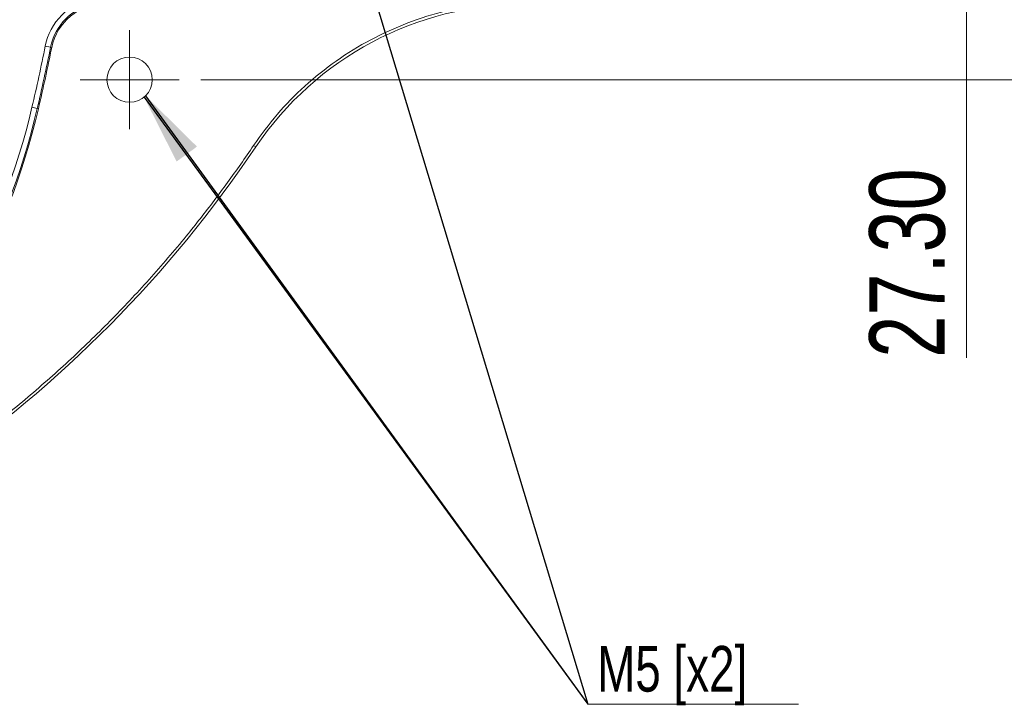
# Model space of a CAD drawing. Header units: millimetres. Extents: x 0 to 420, y 0 to 297.
# Tile 2 of 64: x 137 to 183, y 54 to 86. Entities that reach past the tile are written whole.
import ezdxf

# ---------------------------------------------------------------- set-up
doc = ezdxf.new("R2010")
doc.units = ezdxf.units.MM
doc.styles.add('SLDTEXTSTYLE0', font='TXT', dxfattribs={"width": 0.75})
doc.dimstyles.new('SLDDIMSTYLE0', dxfattribs={"dimtxt": 3.5, "dimasz": 3.302, "dimexe": 0, "dimexo": 0.0625, "dimgap": 0.875, "dimtad": 2, "dimlfac": 2, "dimrnd": 1e-09, "dimzin": 4, "dimdsep": 46, "dimtxsty": 'SLDTEXTSTYLE0', "dimsah": 1, "dimcen": 0.09, "dimadec": 0, "dimazin": 1, "dimtfac": 1, "dimtofl": 0, "dimtmove": 0, "dimatfit": 3, "dimfxl": 1, "dimfrac": 2, "dimtolj": 1, "dimtzin": 12, "dimarcsym": 0})
doc.dimstyles.new('SLDDIMSTYLE1', dxfattribs={"dimtxt": 3.5, "dimasz": 3.302, "dimexe": 0, "dimexo": 0.0625, "dimgap": 0.875, "dimtad": 2, "dimdec": 6, "dimlfac": 2, "dimrnd": 1e-09, "dimzin": 12, "dimdsep": 46, "dimtxsty": 'SLDTEXTSTYLE0', "dimsah": 1, "dimcen": 0.09, "dimadec": 0, "dimazin": 3, "dimtfac": 1, "dimtofl": 0, "dimtmove": 0, "dimatfit": 3, "dimfxl": 1, "dimfrac": 2, "dimtolj": 1, "dimtzin": 12, "dimarcsym": 0})
doc.dimstyles.new('SLDDIMSTYLE3', dxfattribs={"dimtxt": 0.18, "dimasz": 3.302, "dimexe": 0, "dimexo": 0.0625, "dimgap": 0, "dimtad": 0, "dimtih": 1, "dimtoh": 1, "dimdec": 0, "dimrnd": 1e-09, "dimzin": 0, "dimdsep": 46, "dimtxsty": 'Standard', "dimsah": 1, "dimcen": 0.09, "dimadec": 0, "dimazin": 0, "dimtfac": 3.302, "dimtdec": 0, "dimtofl": 0, "dimtmove": 0, "dimatfit": 3, "dimfxl": 1, "dimfrac": 2, "dimtolj": 1, "dimtzin": 0, "dimarcsym": 0})

# ---------------------------------------------------------------- blocks, each defined once
blk = doc.blocks.new('_D_1')
at = {"color": 7, "linetype": 'Continuous', "lineweight": 0}
for p, q in [((174.204, 109.981), (181.881, 109.981)), ((180.881, 109.981), (180.881, 96.331)), ((173.954, 96.331), (181.881, 96.331)), ((180.881, 96.331), (180.881, 70.263))]:
    blk.add_line(p, q, dxfattribs=at)
for points in [[(180.881, 109.981), (180.373, 106.679), (181.389, 106.679)], [(180.881, 96.331), (181.389, 99.633), (180.373, 99.633)]]:
    blk.add_solid(points, dxfattribs=at)
at = {"color": 7, "linetype": 'Continuous', "lineweight": 0, "insert": (176.369, 70.263), "char_height": 3.5, "attachment_point": 1, "rotation": 90, "style": 'SLDTEXTSTYLE0'}
blk.add_mtext('27.30', dxfattribs=at)
blk = doc.blocks.new('_D_7')
at = {"color": 7, "linetype": 'Continuous', "lineweight": 0}
for p, q in [((145.371, 123.156), (200.204, 123.156)), ((199.204, 123.156), (199.204, 83.156)), ((145.371, 83.156), (200.204, 83.156))]:
    blk.add_line(p, q, dxfattribs=at)
for points in [[(199.204, 123.156), (198.696, 119.854), (199.712, 119.854)], [(199.204, 83.156), (199.712, 86.458), (198.696, 86.458)]]:
    blk.add_solid(points, dxfattribs=at)
at = {"color": 7, "linetype": 'Continuous', "lineweight": 0, "insert": (194.692, 100.57), "char_height": 3.5, "attachment_point": 1, "rotation": 90, "style": 'SLDTEXTSTYLE0'}
blk.add_mtext('80', dxfattribs=at)
blk = doc.blocks.new('SW_NOTE_4')
at = {"color": 0, "linetype": 'Continuous', "lineweight": 0}
blk.add_line((9.76, 0), (0, 0), dxfattribs=at)
blk.add_line((9.76, 0), (0, 0), dxfattribs=at)
blk.add_line((9.76, 0), (0, 0), dxfattribs=at)
at = {"color": 0, "linetype": 'Continuous', "lineweight": 0, "insert": (0.43, 2.705), "char_height": 2.1167, "attachment_point": 1, "style": 'SLDTEXTSTYLE0'}
blk.add_mtext('M5 [x2]', dxfattribs=at)
blk = doc.blocks.new('SW_CENTERMARKSYMBOL_5')
at = {"color": 0, "linetype": 'Continuous', "lineweight": 0}
for p, q in [((0, 1.25), (0, 2.3)), ((0, 0), (0, 1.25)), ((-1.25, 0), (-2.3, 0)), ((0, 0), (-1.25, 0)), ((0, 0), (0, -1.25)), ((0, 0), (1.25, 0)), ((1.25, 0), (2.3, 0)), ((0, -1.25), (0, -2.3))]:
    blk.add_line(p, q, dxfattribs=at)

msp = doc.modelspace()

# ---------------------------------------------------------------- linework, layer by layer
at = {"color": 7, "linetype": 'Continuous', "lineweight": 15}
for p, q in [((138.15933657, 84.71352769), (138.40438503, 84.66421017)), ((138.46007354, 84.65300252), (138.40438503, 84.66421017)), ((137.54268195, 81.87781443), (137.78608143, 81.82091399)), ((137.78608143, 81.82091399), (137.84139519, 81.80798307)), ((147.81677521, 80.1052481), (147.92045422, 80.03542215))]:
    msp.add_line(p, q, dxfattribs=at)
msp.add_circle((142.07099911, 83.15630837), 1.05, dxfattribs=at)
for centre, radius, start, end in [((140.92804334, 84.15630837), 2.57426018, 101.910743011, 168.620879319), ((140.92804334, 84.15630837), 2.51745506, 90, 168.620879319), ((160.36193534, 71.65630837), 15, 90, 146.040442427), ((46.52099911, 103.15630837), 93.72573982, 346.842040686, 348.6208793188), ((46.52099911, 103.15630837), 93.78254494, 346.842040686, 348.6208793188), ((105.96820418, 89.2591033), 32.67573982, 283.157959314, 346.842040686), ((105.96820418, 89.2591033), 32.73254494, 283.157959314, 346.842040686), ((100.68807544, 111.84557981), 56.94544526, 283.157959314, 326.040442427)]:
    msp.add_arc(centre, radius, start, end, dxfattribs=at)
for points, knots in [([(140.34515876, 86.91972584), (139.80511245, 86.80581447), (139.31023158, 86.536128), (138.5333154, 85.7519695), (138.26823226, 85.25460767), (138.15933657, 84.71352769)], [0, 0, 0, 0, 0.5, 0.5, 1, 1, 1, 1]), ([(137.54268195, 81.87781443), (136.16649017, 75.9909649), (133.17155426, 70.60547851), (124.62182897, 62.05575322), (119.23634257, 59.06081731), (113.34949304, 57.68462552)], [0, 0, 0, 0, 0.5, 0.5, 1, 1, 1, 1]), ([(113.6224797, 56.51688756), (113.79234731, 56.55707414), (114.13202655, 56.63743404), (114.6400419, 56.76389669), (115.14682784, 56.89466564), (115.6522846, 57.03016758), (116.15643891, 57.17028823), (116.65928355, 57.31505818), (117.16082058, 57.46446931), (117.66104892, 57.61852349), (118.1599708, 57.77722135), (119.33136779, 58.16172641), (121.1599067, 58.81898549), (123.61860319, 59.83485277), (126.03435453, 60.96804148), (128.40439427, 62.21935519), (130.71639982, 63.58297485), (132.96449563, 65.05669346), (135.14059917, 66.63492938), (137.23633721, 68.31190244), (139.24783503, 70.08312418), (141.16501145, 71.93890688), (142.9878934, 73.87663478), (144.36520493, 75.48512696), (145.35447546, 76.71950518), (145.99404734, 77.54823048), (146.61782592, 78.38868211), (147.22726809, 79.23988719), (147.62023817, 79.81674357), (147.81677521, 80.1052481)], [0, 0, 0, 0, 0.012314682, 0.0246253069, 0.0369329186, 0.0492385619, 0.0615432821, 0.0738481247, 0.0861541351, 0.0984623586, 0.1107738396, 0.123089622, 0.1854410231, 0.2477985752, 0.3107052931, 0.3736182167, 0.4368063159, 0.5000006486, 0.5631887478, 0.6263830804, 0.6892897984, 0.752202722, 0.8145541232, 0.8769116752, 0.9015367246, 0.9261497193, 0.9507590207, 0.9753729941, 1, 1, 1, 1])]:
    msp.add_open_spline(points, degree=3, knots=knots, dxfattribs=at)
at = {"color": 8, "linetype": 'Continuous', "lineweight": 15}
msp.add_open_spline([(147.81677521, 80.1052481), (148.1732311, 80.59706686), (148.88616788, 81.58073889), (150.18288148, 82.89050937), (151.63316524, 84.05667049), (153.23814119, 85.04359868), (154.95277928, 85.81977956), (156.73445096, 86.38939537), (157.95680153, 86.57950467), (158.56285947, 86.67376344)], degree=3, knots=[0, 0, 0, 0, 0.14019284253, 0.28039551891, 0.42434815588, 0.56941674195, 0.71448532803, 0.858437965, 1, 1, 1, 1], dxfattribs=at)
at = {"color": 7, "linetype": 'Continuous', "lineweight": 15}
msp.add_open_spline([(138.15933657, 84.71352769), (137.96685926, 83.75714801), (137.76475407, 82.82775842), (137.54268195, 81.87781443)], degree=3, dxfattribs=at)

# ---------------------------------------------------------------- block references
at = {"color": 7, "linetype": 'Continuous', "lineweight": 0}
for name, p in [('SW_CENTERMARKSYMBOL_5', (142.07099911, 83.15630837)), ('SW_NOTE_4', (163.32013201, 54.19097913))]:
    msp.add_blockref(name, p, dxfattribs=at)

# ---------------------------------------------------------------- dimensions: what is measured, and where the dimension line sits
for base, p1, p2, dimstyle, picture, middle in [((199.20354414, 83.15630837), (144.37099911, 123.15630837), (144.37099911, 83.15630837), 'SLDDIMSTYLE1', '_D_7', (199.20354414, 103.15630837)), ((180.88096937, 96.33130837), (173.20354404, 109.98130837), (172.95354404, 96.33130837), 'SLDDIMSTYLE0', '_D_1', (180.88096937, 76.08166554))]:
    dim = msp.add_linear_dim(base=base, p1=p1, p2=p2, angle=90, dimstyle=dimstyle, dxfattribs=at)
    dim.commit()
    dim.dimension.update_dxf_attribs({"geometry": picture, "text_midpoint": middle, "dimtype": 160})

# ---------------------------------------------------------------- leaders
for points in [[(142.75128838, 122.35649183), (163.32013201, 54.19097913)], [(142.73972477, 82.34679865), (163.32013201, 54.19097913)], [(142.80851158, 82.40892939), (163.32013201, 54.19097913)]]:
    msp.add_leader(points, dimstyle='SLDDIMSTYLE3', dxfattribs=at)

doc.saveas('drawing.dxf')
